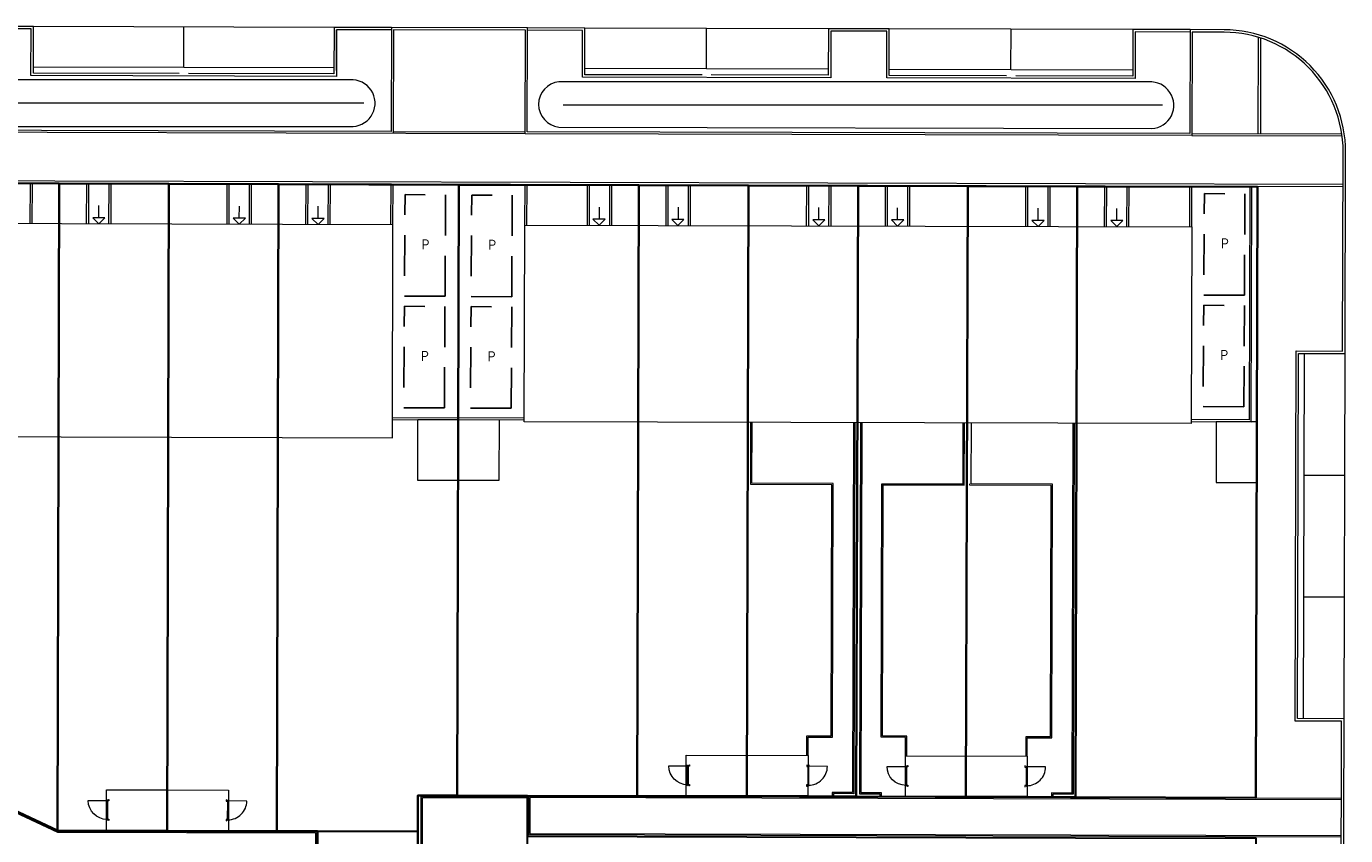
# Model space of a CAD drawing. Header units: metres. Extents: x 150385 to 171486, y 478588 to 485023.
# Tile 68 of 256: x 151762 to 151827, y 483178 to 483218. Entities that reach past the tile are written whole.
import ezdxf
from ezdxf.lldxf.tags import DXFTag

# ---------------------------------------------------------------- set-up
doc = ezdxf.new("R2010")
doc.units = ezdxf.units.M
doc.linetypes.add('Stippelfijn', pattern=[3, 2, -1])
doc.layers.add('B-WE-KG-GRENS_PERCEEL-GV', color=150, linetype='KG-PERCEEL', lineweight=30, true_color=0x007fff)
doc.layers.add('N-CO-BC-DEUR_BERGING_HOUT-G', color=9, linetype='Continuous', lineweight=18, true_color=0x808080)
doc.layers.add('N-WE-VH-KANTOPSLUITING_ACHTERKANTBAND TERRAS-G', color=7, linetype='Continuous', lineweight=5)
doc.layers.add('N-WE-VH-PP', color=7, linetype='Continuous')
doc.styles.add('NLCS-ISO-ANNOTATIEF-T25', font='NLCS-ISO.ttf', dxfattribs={"height": 2.5})
doc.styles.get("Standard").update_dxf_attribs({"font": 'NLCS-ISO.ttf'})
tags = doc.linetypes.add('KG-PERCEEL', pattern='A,5.5,-2,["P",Standard,S=1.8,R=0,X=-0.5,Y=-0.9],-2,5.5,-2,[5,NLCS.shx,S=0.75,R=0,X=0,Y=0],-2', length=19).pattern_tags.tags
tags[6] = DXFTag(74, 10)

# ---------------------------------------------------------------- blocks, each defined once
blk = doc.blocks.new('pp')
at = {"layer": 'N-WE-VH-PP', "linetype": 'Stippelfijn', "flags": 128}
blk.add_lwpolyline([(-0.5, -5.468), (-2.5, -5.468), (-2.5, -0.468), (-0.5, -0.468)], close=True, dxfattribs=at)
at = {"layer": 'N-WE-VH-PP', "color": 0, "insert": (-1.475, -2.915), "char_height": 0.5, "attachment_point": 5, "style": 'NLCS-ISO-ANNOTATIEF-T25'}
blk.add_mtext('P', dxfattribs=at)
blk = doc.blocks.new('NLRS_31_DO_WB_buitendeurkozijn vspyqds3_BCB - H02s-5481641-00_begane grond - BU Tuinberging')
at = {"layer": 'N-CO-BC-DEUR_BERGING_HOUT-G', "lineweight": 13}
h = blk.add_hatch(dxfattribs=at)
h.set_pattern_fill('FP_7', color=256, style=0, pattern_type=2)
h.set_pattern_definition([(315, (-27166.344, 2464), (45.25483, 45.25483), [])])
h.paths.add_polyline_path([(-517, 9), (-517, -9), (-508, -9), (-508, -85), (-517, -85), (-517, -101), (-450, -101), (-450, -38), (-467, -38), (-467, 13), (-517, 13)], flags=0)
h.paths.add_polyline_path([(450, -101), (517, -101), (517, -85), (508, -85), (508, -9), (517, -9), (517, 13), (467, 13), (467, -38), (450, -38)], flags=0)
blk.add_line((-464, 919), (-464, -9), dxfattribs=at)
at = {"layer": 'N-CO-BC-DEUR_BERGING_HOUT-G'}
for p, q in [((-517, 13), (-517, 9)), ((-467, 13), (-517, 13)), ((-467, -38), (-467, 13)), ((462, 2), (-462, 2)), ((-462, 2), (-462, -38)), ((462, -38), (462, 2)), ((517, 13), (467, 13)), ((467, 13), (467, -38)), ((517, 9), (517, 13)), ((-508, -85), (-517, -85)), ((-517, -85), (-517, -101)), ((-517, -101), (-450, -101)), ((-508, -79), (-508, -85)), ((-450, -38), (-467, -38)), ((-462, -38), (462, -38)), ((-450, -101), (-450, -38)), ((467, -38), (450, -38)), ((450, -38), (450, -101)), ((450, -101), (517, -101)), ((508, -85), (508, -79)), ((517, -85), (508, -85)), ((517, -101), (517, -85))]:
    blk.add_line(p, q, dxfattribs=at)
at = {"layer": 'N-CO-BC-DEUR_BERGING_HOUT-G', "lineweight": 13}
blk.add_arc((-464, -9), 928, 360, 90, dxfattribs=at)

msp = doc.modelspace()

# ---------------------------------------------------------------- linework, layer by layer
at = {"layer": 'B-WE-KG-GRENS_PERCEEL-GV', "flags": 128}
for points in [[(151731.536, 483163.545), (151723.505, 483167.323), (151734.194, 483190.091), (151742.235, 483186.316), (151747.121, 483184.023), (151752.004, 483181.724), (151756.896, 483179.433), (151761.786, 483177.138), (151763, 483176.567), (151771.743, 483176.547), (151776.245, 483176.534), (151776.251, 483178.531), (151774.249, 483178.536), (151768.845, 483178.554), (151763.445, 483178.572), (151757.215, 483181.494), (151752.664, 483183.635), (151735.041, 483191.898), (151744.996, 483213.111), (151750.565, 483210.492), (151752.739, 483210.486), (151758.136, 483210.473), (151763.532, 483210.459), (151768.936, 483210.444), (151774.341, 483210.426), (151783.217, 483210.403), (151792.086, 483210.376), (151797.487, 483210.367), (151802.888, 483210.35), (151808.287, 483210.335), (151813.684, 483210.322), (151822.566, 483210.297), (151822.484, 483180.186), (151813.597, 483180.211), (151808.201, 483180.229), (151802.798, 483180.242), (151797.402, 483180.259), (151792.003, 483180.271), (151786.601, 483180.288), (151786.603, 483178.291), (151792, 483178.272), (151797.4, 483178.261), (151802.799, 483178.248), (151808.201, 483178.227), (151813.6, 483178.211), (151822.478, 483178.188), (151822.395, 483148.261), (151813.519, 483148.289), (151808.117, 483148.305), (151802.714, 483148.319), (151797.319, 483148.336), (151791.915, 483148.351), (151786.517, 483148.365), (151781.116, 483148.382), (151772.239, 483148.405), (151772.269, 483160.006), (151767.942, 483160.023), (151763.56, 483160.032), (151759.139, 483150.602), (151751.098, 483154.378), (151746.207, 483156.671), (151741.314, 483158.966), (151736.427, 483161.254)], [(151731.536, 483163.545), (151723.505, 483167.323), (151734.194, 483190.091), (151742.235, 483186.316), (151747.121, 483184.023), (151752.004, 483181.724), (151756.896, 483179.433), (151761.786, 483177.138), (151763, 483176.567), (151771.743, 483176.547), (151776.245, 483176.534), (151776.251, 483178.531), (151774.249, 483178.536), (151768.845, 483178.554), (151763.445, 483178.572), (151757.215, 483181.494), (151752.664, 483183.635), (151735.041, 483191.898), (151744.996, 483213.111), (151750.565, 483210.492), (151752.739, 483210.486), (151758.136, 483210.473), (151763.532, 483210.459), (151768.936, 483210.444), (151774.341, 483210.426), (151783.217, 483210.403), (151792.086, 483210.376), (151797.487, 483210.367), (151802.888, 483210.35), (151808.287, 483210.335), (151813.684, 483210.322), (151822.566, 483210.297), (151822.484, 483180.186), (151813.597, 483180.211), (151808.201, 483180.229), (151802.798, 483180.242), (151797.402, 483180.259), (151792.003, 483180.271), (151786.601, 483180.288), (151786.603, 483178.291), (151792, 483178.272), (151797.4, 483178.261), (151802.799, 483178.248), (151808.201, 483178.227), (151813.6, 483178.211), (151822.478, 483178.188), (151822.395, 483148.261), (151813.519, 483148.289), (151808.117, 483148.305), (151802.714, 483148.319), (151797.319, 483148.336), (151791.915, 483148.351), (151786.517, 483148.365), (151781.116, 483148.382), (151772.239, 483148.405), (151772.255, 483154.42), (151768.23, 483154.42), (151768.144, 483160.022), (151767.942, 483160.023), (151763.56, 483160.032), (151759.139, 483150.602), (151751.098, 483154.378), (151746.207, 483156.671), (151741.314, 483158.966), (151736.427, 483161.254)], [(151731.536, 483163.545), (151723.505, 483167.323), (151734.194, 483190.091), (151742.235, 483186.316), (151747.121, 483184.023), (151752.004, 483181.724), (151756.896, 483179.433), (151761.786, 483177.138), (151763, 483176.567), (151771.743, 483176.547), (151776.245, 483176.534), (151776.251, 483178.531), (151774.249, 483178.536), (151768.845, 483178.554), (151763.445, 483178.572), (151757.215, 483181.494), (151752.664, 483183.635), (151735.041, 483191.898), (151744.996, 483213.111), (151750.565, 483210.492), (151752.739, 483210.486), (151758.136, 483210.473), (151763.532, 483210.459), (151768.936, 483210.444), (151774.341, 483210.426), (151783.217, 483210.403), (151792.086, 483210.376), (151797.487, 483210.367), (151802.888, 483210.35), (151808.287, 483210.335), (151813.684, 483210.322), (151822.566, 483210.297), (151822.484, 483180.186), (151813.597, 483180.211), (151808.201, 483180.229), (151802.798, 483180.242), (151797.402, 483180.259), (151792.003, 483180.271), (151786.601, 483180.288), (151786.603, 483178.291), (151792, 483178.272), (151797.4, 483178.261), (151802.799, 483178.248), (151808.201, 483178.227), (151813.6, 483178.211), (151822.478, 483178.188), (151822.395, 483148.261), (151813.519, 483148.289), (151808.117, 483148.305), (151802.714, 483148.319), (151797.319, 483148.336), (151791.915, 483148.351), (151786.517, 483148.365), (151781.116, 483148.382), (151772.239, 483148.405), (151772.269, 483160.006), (151767.942, 483160.023), (151763.56, 483160.032), (151759.139, 483150.602), (151751.098, 483154.378), (151746.207, 483156.671), (151741.314, 483158.966), (151736.427, 483161.254)], [(151763.445, 483178.572), (151763.532, 483210.459), (151758.136, 483210.473), (151758.061, 483183.302), (151757.215, 483181.494)], [(151763.445, 483178.572), (151763.532, 483210.459), (151758.136, 483210.473), (151758.061, 483183.302), (151757.215, 483181.494)], [(151763.445, 483178.572), (151763.532, 483210.459), (151758.136, 483210.473), (151758.061, 483183.302), (151757.215, 483181.494)], [(151763.532, 483210.459), (151763.445, 483178.572), (151768.845, 483178.554), (151768.936, 483210.444)], [(151763.532, 483210.459), (151763.445, 483178.572), (151768.845, 483178.554), (151768.936, 483210.444)], [(151763.532, 483210.459), (151763.445, 483178.572), (151768.845, 483178.554), (151768.936, 483210.444)], [(151768.936, 483210.444), (151768.845, 483178.554), (151774.249, 483178.536), (151774.341, 483210.426)], [(151768.936, 483210.444), (151768.845, 483178.554), (151774.249, 483178.536), (151774.341, 483210.426)], [(151768.936, 483210.444), (151768.845, 483178.554), (151774.249, 483178.536), (151774.341, 483210.426)], [(151774.341, 483210.426), (151774.249, 483178.536), (151776.251, 483178.531), (151781.198, 483178.514), (151781.201, 483180.302), (151783.132, 483180.299), (151783.217, 483210.403)], [(151774.341, 483210.426), (151774.249, 483178.536), (151776.251, 483178.531), (151781.198, 483178.514), (151781.201, 483180.302), (151783.132, 483180.299), (151783.217, 483210.403)], [(151774.341, 483210.426), (151774.249, 483178.536), (151776.251, 483178.531), (151781.198, 483178.514), (151781.201, 483180.302), (151783.132, 483180.299), (151783.217, 483210.403)], [(151783.217, 483210.403), (151783.132, 483180.299), (151786.601, 483180.288), (151792.003, 483180.271), (151792.086, 483210.376)], [(151783.217, 483210.403), (151783.132, 483180.299), (151786.601, 483180.288), (151792.003, 483180.271), (151792.086, 483210.376)], [(151783.217, 483210.403), (151783.132, 483180.299), (151786.601, 483180.288), (151792.003, 483180.271), (151792.086, 483210.376)], [(151792.086, 483210.376), (151792.003, 483180.271), (151797.402, 483180.259), (151797.487, 483210.367)], [(151792.086, 483210.376), (151792.003, 483180.271), (151797.402, 483180.259), (151797.487, 483210.367)], [(151792.086, 483210.376), (151792.003, 483180.271), (151797.402, 483180.259), (151797.487, 483210.367)], [(151797.487, 483210.367), (151797.402, 483180.259), (151802.798, 483180.242), (151802.888, 483210.35)], [(151797.487, 483210.367), (151797.402, 483180.259), (151802.798, 483180.242), (151802.888, 483210.35)], [(151797.487, 483210.367), (151797.402, 483180.259), (151802.798, 483180.242), (151802.888, 483210.35)], [(151802.888, 483210.35), (151802.798, 483180.242), (151808.201, 483180.229), (151808.287, 483210.335)], [(151802.888, 483210.35), (151802.798, 483180.242), (151808.201, 483180.229), (151808.287, 483210.335)], [(151802.888, 483210.35), (151802.798, 483180.242), (151808.201, 483180.229), (151808.287, 483210.335)], [(151808.287, 483210.335), (151808.201, 483180.229), (151813.597, 483180.211), (151813.684, 483210.322)], [(151808.287, 483210.335), (151808.201, 483180.229), (151813.597, 483180.211), (151813.684, 483210.322)], [(151808.287, 483210.335), (151808.201, 483180.229), (151813.597, 483180.211), (151813.684, 483210.322)], [(151813.684, 483210.322), (151813.597, 483180.211), (151822.484, 483180.186), (151822.566, 483210.297)], [(151813.684, 483210.322), (151813.597, 483180.211), (151822.484, 483180.186), (151822.566, 483210.297)], [(151813.684, 483210.322), (151813.597, 483180.211), (151822.484, 483180.186), (151822.566, 483210.297)], [(151781.198, 483178.514), (151781.116, 483148.382), (151786.517, 483148.365), (151786.603, 483178.291), (151786.601, 483180.288), (151783.132, 483180.299), (151781.201, 483180.302)], [(151781.198, 483178.514), (151781.116, 483148.382), (151786.517, 483148.365), (151786.603, 483178.291), (151786.601, 483180.288), (151783.132, 483180.299), (151781.201, 483180.302)], [(151781.198, 483178.514), (151781.116, 483148.382), (151786.517, 483148.365), (151786.603, 483178.291), (151786.601, 483180.288), (151783.132, 483180.299), (151781.201, 483180.302)], [(151767.953, 483162.018), (151767.942, 483160.023), (151772.269, 483160.006), (151772.239, 483148.405), (151781.116, 483148.382), (151781.198, 483178.514), (151776.251, 483178.531), (151776.245, 483176.534), (151771.743, 483176.547)], [(151776.245, 483176.534), (151771.743, 483176.547), (151767.953, 483162.018), (151767.942, 483160.023), (151768.144, 483160.022), (151772.269, 483160.006), (151772.255, 483154.42), (151772.239, 483148.405), (151781.116, 483148.382), (151781.198, 483178.514), (151776.251, 483178.531)], [(151767.953, 483162.018), (151767.942, 483160.023), (151772.269, 483160.006), (151772.239, 483148.405), (151781.116, 483148.382), (151781.198, 483178.514), (151776.251, 483178.531), (151776.245, 483176.534), (151771.743, 483176.547)]]:
    msp.add_lwpolyline(points, close=True, dxfattribs=at)
at = {"layer": 'N-WE-VH-KANTOPSLUITING_ACHTERKANTBAND TERRAS-G', "color": 7, "lineweight": 9, "flags": 128}
for points in [[(151786.486, 483212.913), (151751.141, 483213.009), (151749.009, 483214.009), (151750.933, 483218.11)], [(151779.9, 483218.031), (151777.195, 483218.039), (151777.189, 483215.74), (151762.139, 483215.78), (151762.145, 483218.079), (151759.385, 483218.087), (151759.379, 483215.787), (151753.139, 483215.803), (151753.145, 483218.103), (151751.043, 483218.109)], [(151769.444, 483215.881), (151762.26, 483215.9), (151762.266, 483218.199), (151759.266, 483218.207), (151759.26, 483215.907), (151756.49, 483215.914)], [(151777.076, 483218.159), (151762.266, 483218.199)], [(151769.665, 483216.176), (151769.67, 483218.178)], [(151779.9, 483218.151), (151777.076, 483218.159), (151777.069, 483215.86), (151769.894, 483215.88)], [(151777.19, 483216.03), (151777.195, 483218.039)], [(151780, 483218.031), (151779.986, 483212.931)], [(151786.5, 483218.013), (151780, 483218.031)], [(151786.486, 483212.913), (151786.5, 483218.013)], [(151795.206, 483215.811), (151789.419, 483215.824), (151789.425, 483218.126), (151786.602, 483218.133)], [(151819.251, 483217.925), (151816.545, 483217.932), (151816.539, 483215.638), (151804.299, 483215.663), (151804.305, 483217.965), (151801.545, 483217.973), (151801.552, 483215.673), (151789.312, 483215.701), (151789.305, 483218.006), (151786.602, 483218.013)], [(151801.425, 483218.093), (151789.425, 483218.126)], [(151795.42, 483216.107), (151795.425, 483218.109)], [(151810.206, 483215.771), (151804.419, 483215.782), (151804.425, 483218.085), (151801.425, 483218.093), (151801.419, 483215.797), (151795.656, 483215.81)], [(151816.425, 483218.053), (151804.425, 483218.085)], [(151810.42, 483216.069), (151810.425, 483218.069)], [(151819.251, 483218.045), (151816.425, 483218.053), (151816.419, 483215.758), (151810.656, 483215.77)], [(151819.351, 483217.925), (151819.336, 483212.825)], [(151820.921, 483217.921), (151819.351, 483217.925)], [(151822.599, 483217.671), (151822.586, 483212.917)], [(151822.719, 483217.634), (151822.706, 483212.916)], [(151777.07, 483216.159), (151762.26, 483216.199)], [(151801.42, 483216.093), (151789.42, 483216.126)], [(151816.42, 483216.053), (151804.42, 483216.085)], [(151778.542, 483214.423), (151751.733, 483214.423)], [(151817.891, 483214.317), (151788.361, 483214.317)], [(151826.78, 483210.405), (151750.603, 483210.61), (151744.704, 483213.378)], [(151779.987, 483213.031), (151786.487, 483213.013)], [(151819.336, 483212.825), (151786.486, 483212.913)], [(151819.336, 483212.926), (151826.721, 483212.905)], [(151819.336, 483212.825), (151826.735, 483212.805)], [(151826.758, 483202.201), (151826.785, 483212.025)], [(151826.78, 483210.305), (151750.581, 483210.51)], [(151762.104, 483208.479), (151762.11, 483210.479)], [(151762.204, 483208.479), (151762.21, 483210.479)], [(151764.884, 483208.472), (151764.89, 483210.472)], [(151764.984, 483208.471), (151764.99, 483210.471)], [(151765.984, 483208.469), (151765.99, 483210.469)], [(151766.084, 483208.468), (151766.09, 483210.468)], [(151771.804, 483208.453), (151771.81, 483210.453)], [(151771.904, 483208.453), (151771.91, 483210.453)], [(151772.904, 483208.45), (151772.91, 483210.45)], [(151773.004, 483208.45), (151773.01, 483210.45)], [(151775.684, 483208.443), (151775.69, 483210.443)], [(151775.784, 483208.443), (151775.79, 483210.443)], [(151776.784, 483208.44), (151776.79, 483210.44)], [(151776.884, 483208.44), (151776.89, 483210.44)], [(151779.874, 483208.432), (151779.88, 483210.431)], [(151779.974, 483208.431), (151779.98, 483210.431)], [(151786.474, 483208.414), (151786.48, 483210.413)], [(151786.574, 483208.414), (151786.58, 483210.413)], [(151789.554, 483208.405), (151789.559, 483210.405)], [(151789.654, 483208.404), (151789.659, 483210.404)], [(151790.654, 483208.402), (151790.659, 483210.402)], [(151790.754, 483208.402), (151790.759, 483210.402)], [(151793.434, 483208.394), (151793.439, 483210.394)], [(151793.534, 483208.394), (151793.539, 483210.394)], [(151794.534, 483208.391), (151794.539, 483210.391)], [(151794.634, 483208.391), (151794.639, 483210.391)], [(151800.354, 483208.376), (151800.359, 483210.376)], [(151800.454, 483208.376), (151800.459, 483210.376)], [(151801.454, 483208.373), (151801.459, 483210.373)], [(151801.554, 483208.373), (151801.559, 483210.373)], [(151804.234, 483208.366), (151804.239, 483210.366)], [(151804.334, 483208.365), (151804.339, 483210.365)], [(151805.334, 483208.363), (151805.339, 483210.363)], [(151805.434, 483208.362), (151805.439, 483210.362)], [(151811.154, 483208.347), (151811.159, 483210.347)], [(151811.254, 483208.347), (151811.259, 483210.347)], [(151812.254, 483208.344), (151812.259, 483210.344)], [(151812.354, 483208.344), (151812.359, 483210.344)], [(151815.034, 483208.337), (151815.039, 483210.337)], [(151815.134, 483208.337), (151815.139, 483210.337)], [(151816.134, 483208.334), (151816.139, 483210.334)], [(151816.234, 483208.334), (151816.239, 483210.334)], [(151819.227, 483208.326), (151819.232, 483210.326)], [(151822.182, 483210.318), (151822.152, 483198.818), (151819.301, 483198.825)], [(151819.301, 483198.725), (151822.251, 483198.717), (151822.282, 483210.317)], [(151819.327, 483208.325), (151819.332, 483210.325)], [(151765.485, 483208.77), (151765.487, 483209.37)], [(151772.405, 483208.752), (151772.407, 483209.352)], [(151776.285, 483208.741), (151776.287, 483209.341)], [(151790.155, 483208.703), (151790.156, 483209.303)], [(151794.035, 483208.693), (151794.036, 483209.293)], [(151800.955, 483208.674), (151800.956, 483209.274)], [(151804.835, 483208.664), (151804.836, 483209.264)], [(151811.755, 483208.646), (151811.756, 483209.246)], [(151815.635, 483208.635), (151815.636, 483209.235)], [(151765.785, 483208.769), (151765.185, 483208.771)], [(151765.484, 483208.47), (151765.185, 483208.771)], [(151765.785, 483208.769), (151765.484, 483208.47)], [(151772.705, 483208.751), (151772.105, 483208.752)], [(151772.404, 483208.452), (151772.105, 483208.752)], [(151772.705, 483208.751), (151772.404, 483208.452)], [(151776.585, 483208.741), (151775.985, 483208.742)], [(151776.284, 483208.441), (151775.985, 483208.742)], [(151776.585, 483208.741), (151776.284, 483208.441)], [(151790.425, 483208.702), (151789.825, 483208.704)], [(151790.125, 483208.403), (151789.825, 483208.704)], [(151790.425, 483208.702), (151790.125, 483208.403)], [(151794.005, 483208.393), (151793.705, 483208.694)], [(151794.305, 483208.692), (151793.705, 483208.694)], [(151794.305, 483208.692), (151794.005, 483208.393)], [(151801.255, 483208.674), (151800.655, 483208.675)], [(151800.954, 483208.374), (151800.655, 483208.675)], [(151801.255, 483208.674), (151800.954, 483208.374)], [(151805.135, 483208.663), (151804.535, 483208.665)], [(151804.834, 483208.364), (151804.535, 483208.665)], [(151805.135, 483208.663), (151804.834, 483208.364)], [(151811.754, 483208.346), (151811.455, 483208.646)], [(151812.055, 483208.645), (151811.455, 483208.646)], [(151812.055, 483208.645), (151811.754, 483208.346)], [(151815.935, 483208.634), (151815.335, 483208.636)], [(151815.634, 483208.335), (151815.335, 483208.636)], [(151815.935, 483208.634), (151815.634, 483208.335)], [(151824.413, 483183.967), (151824.464, 483202.207)], [(151824.464, 483202.207), (151826.758, 483202.201)], [(151824.829, 483184.086), (151824.883, 483202.086)], [(151826.829, 483184.08), (151826.883, 483202.08)], [(151779.948, 483198.834), (151786.443, 483198.813)], [(151779.949, 483198.934), (151786.444, 483198.913)], [(151800.363, 483182.272), (151800.366, 483183.236), (151801.566, 483183.233), (151801.599, 483195.613), (151797.599, 483195.624), (151797.608, 483198.684)], [(151800.423, 483182.272), (151800.426, 483183.176), (151801.626, 483183.173), (151801.66, 483195.673), (151797.66, 483195.684), (151797.668, 483198.684)], [(151802.668, 483198.67), (151802.618, 483180.446), (151801.619, 483180.449), (151801.618, 483180.268)], [(151802.728, 483198.67), (151802.678, 483180.386), (151801.679, 483180.389), (151801.678, 483180.268)], [(151803.008, 483198.669), (151802.958, 483180.386), (151803.958, 483180.383), (151803.958, 483180.262)], [(151803.068, 483198.669), (151803.018, 483180.445), (151804.018, 483180.443), (151804.018, 483180.262)], [(151805.223, 483182.259), (151805.226, 483183.163), (151804.026, 483183.167), (151804.06, 483195.666), (151808.059, 483195.656), (151808.068, 483198.656)], [(151805.283, 483182.258), (151805.286, 483183.223), (151804.086, 483183.226), (151804.119, 483195.606), (151808.119, 483195.596), (151808.128, 483198.656)], [(151811.223, 483182.242), (151811.226, 483183.147), (151812.426, 483183.144), (151812.459, 483195.644), (151808.459, 483195.655), (151808.468, 483198.655)], [(151813.468, 483198.641), (151813.418, 483180.417), (151812.419, 483180.42), (151812.418, 483180.239)], [(151813.528, 483198.641), (151813.478, 483180.357), (151812.479, 483180.36), (151812.478, 483180.239)], [(151811.163, 483182.243), (151811.166, 483183.207), (151812.366, 483183.204), (151812.399, 483195.584), (151808.399, 483195.595), (151808.399, 483195.655)], [(151824.861, 483196.086), (151826.862, 483196.081)], [(151734.693, 483192.039), (151763.455, 483178.546), (151776.225, 483178.513), (151776.219, 483176.593), (151763.025, 483176.627), (151728.808, 483192.68)], [(151734.667, 483191.985), (151763.442, 483178.486), (151776.164, 483178.453), (151776.16, 483176.653), (151763.038, 483176.687), (151728.833, 483192.734)], [(151824.845, 483190.086), (151826.846, 483190.081)], [(151826.709, 483183.961), (151824.413, 483183.967)], [(151826.683, 483174.441), (151826.709, 483183.961)], [(151797.417, 483180.28), (151794.417, 483180.288), (151794.422, 483182.288), (151800.422, 483182.272)], [(151800.422, 483182.272), (151800.417, 483180.272), (151797.417, 483180.28), (151797.422, 483182.28)], [(151808.217, 483180.251), (151805.217, 483180.259), (151805.222, 483182.259), (151811.222, 483182.242)], [(151811.222, 483182.242), (151811.217, 483180.242), (151808.217, 483180.251), (151808.222, 483182.25)], [(151771.864, 483178.563), (151765.864, 483178.58), (151765.869, 483180.58), (151768.869, 483180.571)], [(151768.864, 483178.571), (151768.869, 483180.571), (151771.869, 483180.563), (151771.864, 483178.563)], [(151781.307, 483160.1), (151781.361, 483180.264), (151786.659, 483180.25)], [(151781.367, 483160.1), (151781.421, 483180.204), (151786.619, 483180.19)], [(151826.699, 483180.141), (151786.659, 483180.25), (151786.653, 483178.37), (151826.694, 483178.261)], [(151826.699, 483180.081), (151786.718, 483180.19), (151786.714, 483178.43), (151826.694, 483178.321)]]:
    msp.add_lwpolyline(points, dxfattribs=at)
for points in [[(151820.726, 483145.673, 0.414214), (151826.742, 483151.657), (151826.754, 483156.32), (151824.462, 483156.326), (151824.509, 483174.326), (151826.803, 483174.32), (151826.829, 483184.08), (151824.534, 483184.087), (151824.583, 483202.087), (151826.878, 483202.08), (151826.905, 483212.024, 0.414214), (151820.921, 483218.041), (151819.251, 483218.045), (151819.236, 483212.925), (151786.587, 483213.013), (151786.602, 483218.133), (151779.9, 483218.151), (151779.887, 483213.031), (151751.163, 483213.109)], [(151826.785, 483212.025, 0.414214), (151820.921, 483217.921)], [(151778.009, 483213.272, 1.002566), (151777.864, 483215.573), (151751.733, 483215.573, 1), (151751.733, 483213.272), (151778.009, 483213.272)], [(151817.359, 483213.166, 1.002566), (151817.214, 483215.467), (151788.151, 483215.475, 0.89669), (151788.145, 483213.244), (151817.359, 483213.166)]]:
    msp.add_lwpolyline(points, format="xyb", dxfattribs=at)
for points in [[(151779.974, 483208.431), (151752.744, 483208.505), (151752.739, 483206.505), (151747.119, 483206.52), (151747.091, 483196.02), (151752.711, 483196.005), (151752.716, 483198.005), (151779.946, 483197.932)], [(151786.443, 483198.714), (151786.474, 483208.414), (151819.324, 483208.325), (151819.292, 483198.625)], [(151781.199, 483198.828), (151783.199, 483198.823), (151783.191, 483195.823), (151781.191, 483195.828)], [(151785.199, 483198.817), (151785.191, 483195.817), (151783.191, 483195.823), (151783.199, 483198.823)], [(151820.537, 483198.722), (151820.529, 483195.722), (151822.529, 483195.717), (151822.537, 483198.717)]]:
    msp.add_lwpolyline(points, close=True, dxfattribs=at)

# ---------------------------------------------------------------- block references
at = {"layer": 'N-WE-VH-KANTOPSLUITING_ACHTERKANTBAND TERRAS-G', "color": 7, "lineweight": 9, "rotation": 359.6725158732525}
for p in [(151783.071, 483210.366), (151786.357, 483210.348), (151822.452, 483210.416), (151783.04, 483204.866), (151786.326, 483204.848), (151822.421, 483204.916)]:
    msp.add_blockref('pp', p, dxfattribs=at)
at = {"layer": 'N-WE-VH-KANTOPSLUITING_ACHTERKANTBAND TERRAS-G', "color": 7, "lineweight": 9, "yscale": 0.0009999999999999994}
for p, xscale, zscale, rotation in [((151794.482, 483181.288), -0.0009999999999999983, 0.0009999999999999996, 89.84550102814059), ((151800.456, 483181.271), 0.0009999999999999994, 0.0009999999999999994, 269.8455010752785), ((151805.232, 483181.259), -0.0009999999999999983, 0.0009999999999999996, 89.84550102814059), ((151811.206, 483181.242), 0.0009999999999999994, 0.0009999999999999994, 269.8455010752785), ((151765.879, 483179.58), -0.0009999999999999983, 0.0009999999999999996, 89.84550102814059), ((151771.853, 483179.563), 0.0009999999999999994, 0.0009999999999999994, 269.8455010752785)]:
    msp.add_blockref('NLRS_31_DO_WB_buitendeurkozijn vspyqds3_BCB - H02s-5481641-00_begane grond - BU Tuinberging', p, dxfattribs=dict(at, xscale=xscale, zscale=zscale, rotation=rotation))

doc.saveas('drawing.dxf')
